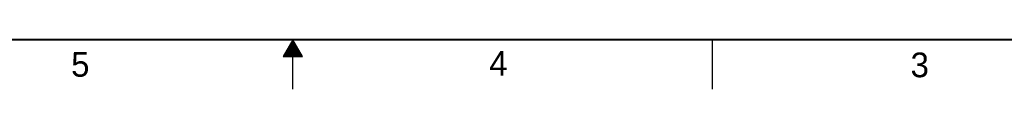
# Model space of a CAD drawing. Header units: inches. Extents: x 0 to 34, y 0 to 22.
# Tile 18 of 35: x 14.2 to 24.2, y 0 to 0.5. Entities that reach past the tile are written whole.
import ezdxf

# ---------------------------------------------------------------- set-up
doc = ezdxf.new("R2010")
doc.units = ezdxf.units.IN
doc.header["$LTSCALE"] = 1.87
doc.header["$MEASUREMENT"] = 0
doc.layers.get('0').update_dxf_attribs({"linetype": 'CONTINUOUS'})
doc.styles.add('TEXTSTYLE_2', font='txt')

msp = doc.modelspace()

# ---------------------------------------------------------------- linework, layer by layer
at = {"color": 2, "linetype": 'CONTINUOUS'}
for p, q in [((17, 0.5), (16.902, 0.3303)), ((17.098, 0.3303), (17, 0.5)), ((17, 0), (17, 0.5)), ((21.25, 0), (21.25, 0.5)), ((16.9423, 0.4), (17.0578, 0.4)), ((16.9481, 0.41), (17.052, 0.41)), ((16.9538, 0.42), (17.0462, 0.42)), ((16.9596, 0.43), (17.0404, 0.43)), ((16.9654, 0.44), (17.0347, 0.44)), ((16.9712, 0.45), (17.0289, 0.45)), ((16.9769, 0.46), (17.0231, 0.46)), ((16.9827, 0.47), (17.0173, 0.47)), ((16.9885, 0.48), (17.0116, 0.48)), ((16.9942, 0.49), (17.0058, 0.49)), ((16.902, 0.3303), (17.098, 0.3303)), ((16.9076, 0.34), (17.0924, 0.34)), ((16.9134, 0.35), (17.0866, 0.35)), ((16.9192, 0.36), (17.0808, 0.36)), ((16.925, 0.37), (17.0751, 0.37)), ((16.9307, 0.38), (17.0693, 0.38)), ((16.9365, 0.39), (17.0635, 0.39))]:
    msp.add_line(p, q, dxfattribs=at)
at = {"color": 7, "linetype": 'CONTINUOUS', "const_width": 0.02}
msp.add_lwpolyline([(0.5, 0.5), (33.5, 0.5)], dxfattribs=at)

# ---------------------------------------------------------------- texts
at = {"color": 2, "linetype": 'CONTINUOUS', "char_height": 0.25, "width": 0.25, "attachment_point": 1, "line_spacing_factor": 0.9, "style": 'TEXTSTYLE_2'}
for s, insert in [('5', (14.754, 0.3762)), ('4', (18.9884, 0.3869)), ('3', (23.2555, 0.371))]:
    msp.add_mtext(s, dxfattribs=dict(at, insert=insert))

doc.saveas('drawing.dxf')
